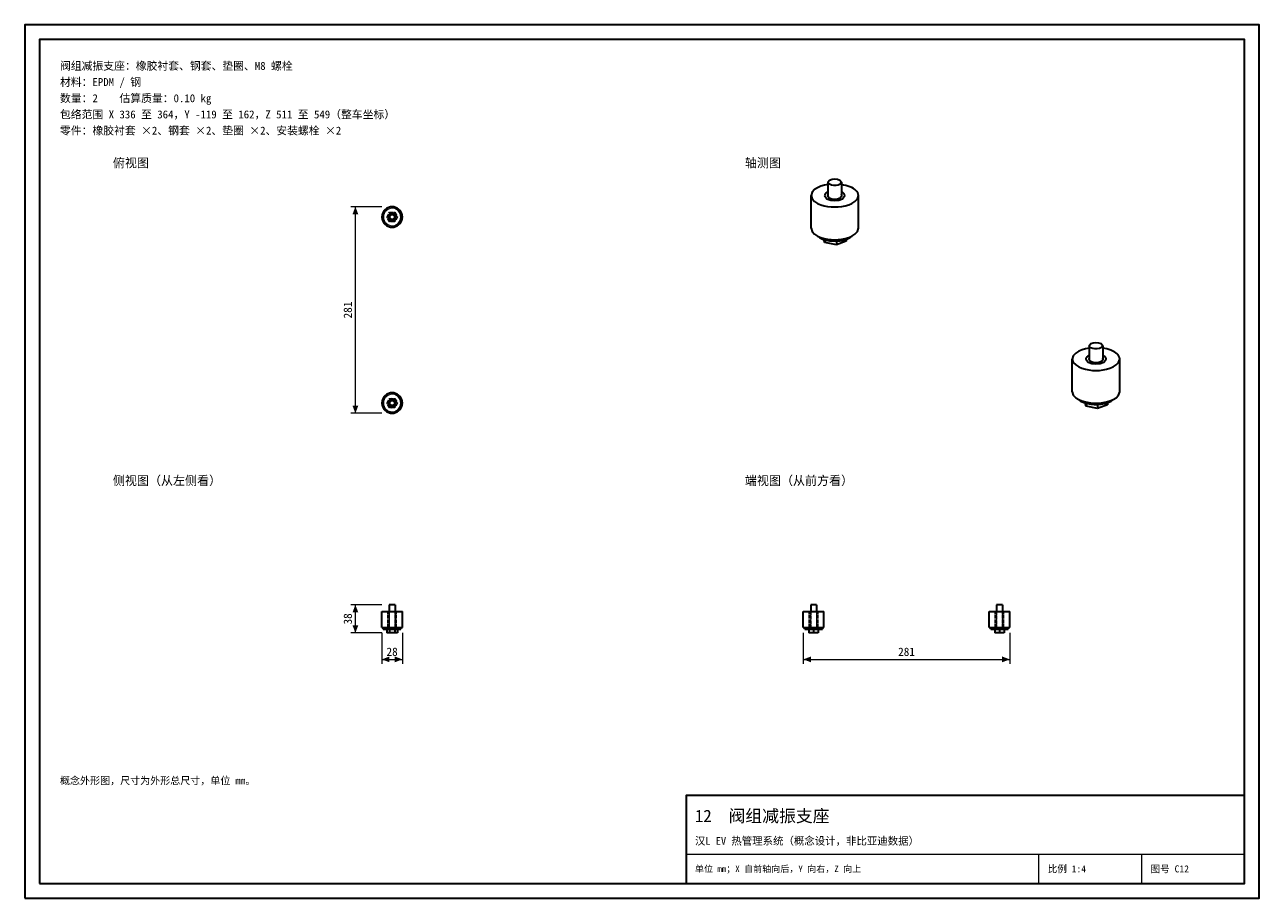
# Model space of a CAD drawing. Header units: millimetres. Extents: x 0 to 420, y 0 to 297.
import ezdxf
from ezdxf.enums import TextEntityAlignment as Align

# ---------------------------------------------------------------- set-up
doc = ezdxf.new("R2010")
doc.units = ezdxf.units.MM
doc.linetypes.add('DASHED', pattern=[1.524, 1.27, -0.254])
for name, color, linetype, lineweight, true_color in [('DIM', 7, 'Continuous', 18, 0x1e5aa0), ('FRAME', 7, 'Continuous', 35, 0x3c3c3c), ('HIDDEN', 7, 'DASHED', 13, 0x969696), ('OUTLINE', 7, 'Continuous', 35, 0x141414), ('TEXT', 7, 'Continuous', 18, 0x141414), ('THIN', 7, 'Continuous', 13, 0x6e6e6e)]:
    doc.layers.add(name, color=color, linetype=linetype, lineweight=lineweight, true_color=true_color)
doc.styles.add('ZH', font='simsun.ttc')

msp = doc.modelspace()

# ---------------------------------------------------------------- hatches: boundary and pattern name
at = {"layer": 'DIM'}
for points in [[(112.5, 235.12), (111.51, 232.53), (113.49, 232.53)], [(112.5, 164.88), (113.49, 167.47), (111.51, 167.47)], [(112.5, 99.78), (111.51, 97.18), (113.49, 97.18)], [(112.5, 90.22), (113.49, 92.82), (111.51, 92.82)], [(121.5, 81.22), (124.1, 80.24), (124.1, 82.21)], [(128.5, 81.22), (125.9, 82.21), (125.9, 80.24)], [(264.88, 81.22), (267.48, 80.24), (267.48, 82.21)], [(335.12, 81.22), (332.52, 82.21), (332.52, 80.24)]]:
    msp.add_hatch(color=7, dxfattribs=at).paths.add_polyline_path(points)

# ---------------------------------------------------------------- linework, layer by layer
for points in [[(121.5, 235.12), (111, 235.12)], [(112.5, 164.88), (112.5, 235.12)], [(121.5, 164.88), (111, 164.88)], [(121.5, 99.78), (111, 99.78)], [(112.5, 90.22), (112.5, 99.78)], [(121.5, 90.22), (111, 90.22)], [(121.5, 90.22), (121.5, 79.72)], [(128.5, 90.22), (128.5, 79.72)], [(264.88, 90.22), (264.88, 79.72)], [(335.12, 90.22), (335.12, 79.72)], [(121.5, 81.22), (128.5, 81.22)], [(264.88, 81.22), (335.12, 81.22)]]:
    msp.add_lwpolyline(points, dxfattribs=at)
at = {"layer": 'FRAME'}
for points in [[(0, 0), (420, 0), (420, 297), (0, 297)], [(5, 5), (415, 5), (415, 292), (5, 292)], [(225, 5), (415, 5), (415, 35), (225, 35)]]:
    msp.add_lwpolyline(points, close=True, dxfattribs=at)
at = {"layer": 'HIDDEN'}
for points in [[(128.5, 231.62), (128.29, 232.82), (127.68, 233.87), (126.75, 234.66), (125.61, 235.07), (124.39, 235.07), (123.25, 234.66), (122.32, 233.87), (121.71, 232.82), (121.5, 231.62), (121.71, 230.43), (122.32, 229.38), (123.25, 228.59), (124.39, 228.18), (125.61, 228.18), (126.75, 228.59), (127.68, 229.38), (128.29, 230.43), (128.5, 231.62)], [(128, 231.62), (127.74, 232.85), (127.01, 233.85), (125.93, 234.48), (124.69, 234.61), (123.5, 234.22), (122.57, 233.39), (122.07, 232.25), (122.07, 231), (122.57, 229.86), (123.5, 229.03), (124.69, 228.64), (125.93, 228.77), (127.01, 229.4), (127.74, 230.4), (128, 231.62)], [(128, 231.62), (127.74, 232.85), (127.01, 233.85), (125.93, 234.48), (124.69, 234.61), (123.5, 234.22), (122.57, 233.39), (122.07, 232.25), (122.07, 231), (122.57, 229.86), (123.5, 229.03), (124.69, 228.64), (125.93, 228.77), (127.01, 229.4), (127.74, 230.4), (128, 231.62)], [(123.15, 231.62), (124.08, 233.22)], [(123.15, 231.62), (124.08, 233.22)], [(124.08, 230.03), (123.15, 231.62)], [(124.08, 230.03), (123.15, 231.62)], [(126.5, 231.62), (125.94, 232.8), (124.67, 233.09), (123.65, 232.28), (123.65, 230.97), (124.67, 230.16), (125.94, 230.45), (126.5, 231.62)], [(126.5, 231.62), (125.94, 232.8), (124.67, 233.09), (123.65, 232.28), (123.65, 230.97), (124.67, 230.16), (125.94, 230.45), (126.5, 231.62)], [(126.05, 231.62), (125.53, 232.53), (124.47, 232.53), (123.95, 231.62), (124.47, 230.72), (125.53, 230.72), (126.05, 231.62)], [(126.05, 231.62), (125.53, 232.53), (124.47, 232.53), (123.95, 231.62), (124.47, 230.72), (125.53, 230.72), (126.05, 231.62)], [(126.05, 231.62), (125.53, 232.53), (124.47, 232.53), (123.95, 231.62), (124.47, 230.72), (125.53, 230.72), (126.05, 231.62)], [(124, 231.62), (124.5, 232.49), (125.5, 232.49), (126, 231.62), (125.5, 230.76), (124.5, 230.76), (124, 231.62)], [(124.08, 233.22), (125.92, 233.22)], [(124.08, 233.22), (125.92, 233.22)], [(125.92, 233.22), (126.85, 231.62)], [(125.92, 233.22), (126.85, 231.62)], [(126.85, 231.62), (125.92, 230.03)], [(126.85, 231.62), (125.92, 230.03)], [(125.92, 230.03), (124.08, 230.03)], [(125.92, 230.03), (124.08, 230.03)], [(128.5, 168.38), (128.29, 169.57), (127.68, 170.62), (126.75, 171.41), (125.61, 171.82), (124.39, 171.82), (123.25, 171.41), (122.32, 170.62), (121.71, 169.57), (121.5, 168.38), (121.71, 167.18), (122.32, 166.13), (123.25, 165.34), (124.39, 164.93), (125.61, 164.93), (126.75, 165.34), (127.68, 166.13), (128.29, 167.18), (128.5, 168.38)], [(128, 168.38), (127.74, 169.6), (127.01, 170.6), (125.93, 171.23), (124.69, 171.36), (123.5, 170.97), (122.57, 170.14), (122.07, 169), (122.07, 167.75), (122.57, 166.61), (123.5, 165.78), (124.69, 165.39), (125.93, 165.52), (127.01, 166.15), (127.74, 167.15), (128, 168.38)], [(128, 168.38), (127.74, 169.6), (127.01, 170.6), (125.93, 171.23), (124.69, 171.36), (123.5, 170.97), (122.57, 170.14), (122.07, 169), (122.07, 167.75), (122.57, 166.61), (123.5, 165.78), (124.69, 165.39), (125.93, 165.52), (127.01, 166.15), (127.74, 167.15), (128, 168.38)], [(123.15, 168.38), (124.08, 169.97)], [(123.15, 168.38), (124.08, 169.97)], [(124.08, 166.78), (123.15, 168.38)], [(124.08, 166.78), (123.15, 168.38)], [(126.5, 168.38), (125.94, 169.55), (124.67, 169.84), (123.65, 169.03), (123.65, 167.72), (124.67, 166.91), (125.94, 167.2), (126.5, 168.38)], [(126.5, 168.38), (125.94, 169.55), (124.67, 169.84), (123.65, 169.03), (123.65, 167.72), (124.67, 166.91), (125.94, 167.2), (126.5, 168.38)], [(126.05, 168.38), (125.53, 169.28), (124.47, 169.28), (123.95, 168.38), (124.47, 167.47), (125.53, 167.47), (126.05, 168.38)], [(126.05, 168.38), (125.53, 169.28), (124.47, 169.28), (123.95, 168.38), (124.47, 167.47), (125.53, 167.47), (126.05, 168.38)], [(126.05, 168.38), (125.53, 169.28), (124.47, 169.28), (123.95, 168.38), (124.47, 167.47), (125.53, 167.47), (126.05, 168.38)], [(124, 168.38), (124.5, 169.24), (125.5, 169.24), (126, 168.38), (125.5, 167.51), (124.5, 167.51), (124, 168.38)], [(124.08, 169.97), (125.92, 169.97)], [(124.08, 169.97), (125.92, 169.97)], [(125.92, 169.97), (126.85, 168.38)], [(125.92, 169.97), (126.85, 168.38)], [(126.85, 168.38), (125.92, 166.78)], [(126.85, 168.38), (125.92, 166.78)], [(125.92, 166.78), (124.08, 166.78)], [(125.92, 166.78), (124.08, 166.78)], [(128.5, 97.53), (127.33, 97.53), (126.17, 97.53), (125, 97.53), (123.83, 97.53), (122.67, 97.53), (121.5, 97.53)], [(128.5, 97.53), (127.33, 97.53), (126.17, 97.53), (125, 97.53), (123.83, 97.53), (122.67, 97.53), (121.5, 97.53)], [(121.5, 97.53), (122.67, 97.53), (123.83, 97.53), (125, 97.53), (126.17, 97.53), (127.33, 97.53), (128.5, 97.53)], [(121.5, 92.03), (121.5, 97.53)], [(126.5, 97.53), (126, 97.53), (125.5, 97.53), (125, 97.53), (124.5, 97.53), (124, 97.53), (123.5, 97.53)], [(123.5, 97.53), (124, 97.53), (124.5, 97.53), (125, 97.53), (125.5, 97.53), (126, 97.53), (126.5, 97.53)], [(126.5, 97.53), (126, 97.53), (125.5, 97.53), (125, 97.53), (124.5, 97.53), (124, 97.53), (123.5, 97.53)], [(123.5, 97.53), (124, 97.53), (124.5, 97.53), (125, 97.53), (125.5, 97.53), (126, 97.53), (126.5, 97.53)], [(126.5, 97.53), (126, 97.53), (125.5, 97.53), (125, 97.53), (124.5, 97.53), (124, 97.53), (123.5, 97.53)], [(123.5, 97.53), (124, 97.53), (124.5, 97.53), (125, 97.53), (125.5, 97.53), (126, 97.53), (126.5, 97.53)], [(126.5, 97.53), (126, 97.53), (125.5, 97.53), (125, 97.53), (124.5, 97.53), (124, 97.53), (123.5, 97.53)], [(123.5, 97.53), (124, 97.53), (124.5, 97.53), (125, 97.53), (125.5, 97.53), (126, 97.53), (126.5, 97.53)], [(123.5, 92.03), (123.5, 97.53)], [(123.5, 92.03), (123.5, 97.53)], [(123.5, 92.03), (123.5, 97.53)], [(123.5, 92.03), (123.5, 97.53)], [(126.05, 97.53), (125.7, 97.53), (125.35, 97.53), (125, 97.53), (124.65, 97.53), (124.3, 97.53), (123.95, 97.53)], [(123.95, 97.53), (124.3, 97.53), (124.65, 97.53), (125, 97.53), (125.35, 97.53), (125.7, 97.53), (126.05, 97.53)], [(126.05, 97.53), (125.7, 97.53), (125.35, 97.53), (125, 97.53), (124.65, 97.53), (124.3, 97.53), (123.95, 97.53)], [(123.95, 97.53), (124.3, 97.53), (124.65, 97.53), (125, 97.53), (125.35, 97.53), (125.7, 97.53), (126.05, 97.53)], [(123.95, 92.03), (123.95, 97.53)], [(123.95, 92.03), (123.95, 97.53)], [(124, 99.78), (124.33, 99.78), (124.67, 99.78), (125, 99.78), (125.33, 99.78), (125.67, 99.78), (126, 99.78)], [(124, 99.78), (124, 91.53)], [(124, 99.78), (124.33, 99.78), (124.67, 99.78), (125, 99.78), (125.33, 99.78), (125.67, 99.78), (126, 99.78)], [(126, 99.78), (125.67, 99.78), (125.33, 99.78), (125, 99.78), (124.67, 99.78), (124.33, 99.78), (124, 99.78)], [(124, 97.53), (124, 91.53)], [(126, 99.78), (126, 91.53)], [(126, 97.53), (126, 91.53)], [(126.05, 92.03), (126.05, 97.53)], [(126.05, 92.03), (126.05, 97.53)], [(126.5, 92.03), (126.5, 97.53)], [(126.5, 92.03), (126.5, 97.53)], [(126.5, 92.03), (126.5, 97.53)], [(126.5, 92.03), (126.5, 97.53)], [(128.5, 92.03), (128.5, 97.53)], [(268.38, 97.53), (267.79, 97.53), (267.21, 97.53), (266.62, 97.53), (266.04, 97.53), (265.46, 97.53), (264.88, 97.53)], [(268.38, 97.53), (268.12, 97.53), (267.88, 97.53), (267.62, 97.53), (267.38, 97.53), (267.12, 97.53), (266.88, 97.53)], [(266.88, 97.53), (267.38, 97.53), (267.88, 97.53), (268.38, 97.53), (268.88, 97.53), (269.38, 97.53), (269.88, 97.53)], [(268.38, 97.53), (268.12, 97.53), (267.88, 97.53), (267.62, 97.53), (267.38, 97.53), (267.12, 97.53), (266.88, 97.53)], [(266.88, 97.53), (267.38, 97.53), (267.88, 97.53), (268.38, 97.53), (268.88, 97.53), (269.38, 97.53), (269.88, 97.53)], [(266.88, 92.03), (266.88, 97.53)], [(266.88, 92.03), (266.88, 97.53)], [(268.38, 97.53), (268.2, 97.53), (268.02, 97.53), (267.85, 97.53), (267.68, 97.53), (267.5, 97.53), (267.32, 97.53)], [(267.32, 97.53), (267.68, 97.53), (268.02, 97.53), (268.38, 97.53), (268.73, 97.53), (269.07, 97.53), (269.43, 97.53)], [(267.32, 92.03), (267.32, 97.53)], [(267.38, 99.78), (267.71, 99.78), (268.04, 99.78), (268.38, 99.78), (268.71, 99.78), (269.04, 99.78), (269.38, 99.78)], [(267.38, 97.53), (267.38, 91.53)], [(271.88, 97.53), (271.29, 97.53), (270.71, 97.53), (270.12, 97.53), (269.54, 97.53), (268.96, 97.53), (268.38, 97.53)], [(269.88, 97.53), (269.62, 97.53), (269.38, 97.53), (269.12, 97.53), (268.88, 97.53), (268.62, 97.53), (268.38, 97.53)], [(269.88, 97.53), (269.62, 97.53), (269.38, 97.53), (269.12, 97.53), (268.88, 97.53), (268.62, 97.53), (268.38, 97.53)], [(269.43, 97.53), (269.25, 97.53), (269.07, 97.53), (268.9, 97.53), (268.73, 97.53), (268.55, 97.53), (268.38, 97.53)], [(269.38, 97.53), (269.38, 91.53)], [(269.43, 92.03), (269.43, 97.53)], [(269.88, 92.03), (269.88, 97.53)], [(269.88, 92.03), (269.88, 97.53)], [(331.62, 97.53), (331.04, 97.53), (330.46, 97.53), (329.88, 97.53), (329.29, 97.53), (328.71, 97.53), (328.12, 97.53)], [(331.62, 97.53), (331.38, 97.53), (331.12, 97.53), (330.88, 97.53), (330.62, 97.53), (330.38, 97.53), (330.12, 97.53)], [(330.12, 97.53), (330.62, 97.53), (331.12, 97.53), (331.62, 97.53), (332.12, 97.53), (332.62, 97.53), (333.12, 97.53)], [(331.62, 97.53), (331.38, 97.53), (331.12, 97.53), (330.88, 97.53), (330.62, 97.53), (330.38, 97.53), (330.12, 97.53)], [(330.12, 97.53), (330.62, 97.53), (331.12, 97.53), (331.62, 97.53), (332.12, 97.53), (332.62, 97.53), (333.12, 97.53)], [(330.12, 92.03), (330.12, 97.53)], [(330.12, 92.03), (330.12, 97.53)], [(331.62, 97.53), (331.45, 97.53), (331.27, 97.53), (331.1, 97.53), (330.93, 97.53), (330.75, 97.53), (330.57, 97.53)], [(330.57, 97.53), (330.93, 97.53), (331.27, 97.53), (331.62, 97.53), (331.98, 97.53), (332.32, 97.53), (332.68, 97.53)], [(330.57, 92.03), (330.57, 97.53)], [(330.62, 99.78), (330.96, 99.78), (331.29, 99.78), (331.62, 99.78), (331.96, 99.78), (332.29, 99.78), (332.62, 99.78)], [(330.62, 97.53), (330.62, 91.53)], [(335.12, 97.53), (334.54, 97.53), (333.96, 97.53), (333.38, 97.53), (332.79, 97.53), (332.21, 97.53), (331.62, 97.53)], [(333.12, 97.53), (332.88, 97.53), (332.62, 97.53), (332.38, 97.53), (332.12, 97.53), (331.88, 97.53), (331.62, 97.53)], [(333.12, 97.53), (332.88, 97.53), (332.62, 97.53), (332.38, 97.53), (332.12, 97.53), (331.88, 97.53), (331.62, 97.53)], [(332.68, 97.53), (332.5, 97.53), (332.32, 97.53), (332.15, 97.53), (331.98, 97.53), (331.8, 97.53), (331.62, 97.53)], [(332.62, 97.53), (332.62, 91.53)], [(332.68, 92.03), (332.68, 97.53)], [(333.12, 92.03), (333.12, 97.53)], [(333.12, 92.03), (333.12, 97.53)], [(128.5, 92.03), (127.33, 92.03), (126.17, 92.03), (125, 92.03), (123.83, 92.03), (122.67, 92.03), (121.5, 92.03)], [(128.5, 92.03), (127.33, 92.03), (126.17, 92.03), (125, 92.03), (123.83, 92.03), (122.67, 92.03), (121.5, 92.03)], [(121.5, 92.03), (122.67, 92.03), (123.83, 92.03), (125, 92.03), (126.17, 92.03), (127.33, 92.03), (128.5, 92.03)], [(128, 92.03), (127, 92.03), (126, 92.03), (125, 92.03), (124, 92.03), (123, 92.03), (122, 92.03)], [(122, 92.03), (123, 92.03), (124, 92.03), (125, 92.03), (126, 92.03), (127, 92.03), (128, 92.03)], [(128, 92.03), (127, 92.03), (126, 92.03), (125, 92.03), (124, 92.03), (123, 92.03), (122, 92.03)], [(122, 92.03), (123, 92.03), (124, 92.03), (125, 92.03), (126, 92.03), (127, 92.03), (128, 92.03)], [(122, 91.53), (122, 92.03)], [(128, 91.53), (127, 91.53), (126, 91.53), (125, 91.53), (124, 91.53), (123, 91.53), (122, 91.53)], [(128, 91.53), (127, 91.53), (126, 91.53), (125, 91.53), (124, 91.53), (123, 91.53), (122, 91.53)], [(122, 91.53), (123, 91.53), (124, 91.53), (125, 91.53), (126, 91.53), (127, 91.53), (128, 91.53)], [(123.15, 91.53), (124.08, 91.53)], [(124.08, 91.53), (123.15, 91.53)], [(123.15, 91.53), (123.15, 90.22)], [(123.15, 91.53), (124.08, 91.53)], [(124.08, 91.53), (123.15, 91.53)], [(123.15, 90.22), (124.08, 90.22)], [(123.15, 90.22), (124.08, 90.22)], [(124.08, 90.22), (123.15, 90.22)], [(126.5, 92.03), (126, 92.03), (125.5, 92.03), (125, 92.03), (124.5, 92.03), (124, 92.03), (123.5, 92.03)], [(123.5, 92.03), (124, 92.03), (124.5, 92.03), (125, 92.03), (125.5, 92.03), (126, 92.03), (126.5, 92.03)], [(126.5, 92.03), (126, 92.03), (125.5, 92.03), (125, 92.03), (124.5, 92.03), (124, 92.03), (123.5, 92.03)], [(123.5, 92.03), (124, 92.03), (124.5, 92.03), (125, 92.03), (125.5, 92.03), (126, 92.03), (126.5, 92.03)], [(126.5, 92.03), (126, 92.03), (125.5, 92.03), (125, 92.03), (124.5, 92.03), (124, 92.03), (123.5, 92.03)], [(123.5, 92.03), (124, 92.03), (124.5, 92.03), (125, 92.03), (125.5, 92.03), (126, 92.03), (126.5, 92.03)], [(126.5, 92.03), (126, 92.03), (125.5, 92.03), (125, 92.03), (124.5, 92.03), (124, 92.03), (123.5, 92.03)], [(123.5, 92.03), (124, 92.03), (124.5, 92.03), (125, 92.03), (125.5, 92.03), (126, 92.03), (126.5, 92.03)], [(126.05, 92.03), (125.7, 92.03), (125.35, 92.03), (125, 92.03), (124.65, 92.03), (124.3, 92.03), (123.95, 92.03)], [(123.95, 92.03), (124.3, 92.03), (124.65, 92.03), (125, 92.03), (125.35, 92.03), (125.7, 92.03), (126.05, 92.03)], [(126.05, 92.03), (125.7, 92.03), (125.35, 92.03), (125, 92.03), (124.65, 92.03), (124.3, 92.03), (123.95, 92.03)], [(123.95, 92.03), (124.3, 92.03), (124.65, 92.03), (125, 92.03), (125.35, 92.03), (125.7, 92.03), (126.05, 92.03)], [(126.05, 92.03), (125.7, 92.03), (125.35, 92.03), (125, 92.03), (124.65, 92.03), (124.3, 92.03), (123.95, 92.03)], [(123.95, 92.03), (124.3, 92.03), (124.65, 92.03), (125, 92.03), (125.35, 92.03), (125.7, 92.03), (126.05, 92.03)], [(126.05, 92.03), (125.7, 92.03), (125.35, 92.03), (125, 92.03), (124.65, 92.03), (124.3, 92.03), (123.95, 92.03)], [(123.95, 92.03), (124.3, 92.03), (124.65, 92.03), (125, 92.03), (125.35, 92.03), (125.7, 92.03), (126.05, 92.03)], [(123.95, 91.53), (123.95, 92.03)], [(123.95, 91.53), (123.95, 92.03)], [(126.05, 91.53), (125.7, 91.53), (125.35, 91.53), (125, 91.53), (124.65, 91.53), (124.3, 91.53), (123.95, 91.53)], [(123.95, 91.53), (124.3, 91.53), (124.65, 91.53), (125, 91.53), (125.35, 91.53), (125.7, 91.53), (126.05, 91.53)], [(126.05, 91.53), (125.7, 91.53), (125.35, 91.53), (125, 91.53), (124.65, 91.53), (124.3, 91.53), (123.95, 91.53)], [(123.95, 91.53), (124.3, 91.53), (124.65, 91.53), (125, 91.53), (125.35, 91.53), (125.7, 91.53), (126.05, 91.53)], [(124, 91.53), (124.33, 91.53), (124.67, 91.53), (125, 91.53), (125.33, 91.53), (125.67, 91.53), (126, 91.53)], [(126, 91.53), (125.67, 91.53), (125.33, 91.53), (125, 91.53), (124.67, 91.53), (124.33, 91.53), (124, 91.53)], [(124, 91.53), (124.33, 91.53), (124.67, 91.53), (125, 91.53), (125.33, 91.53), (125.67, 91.53), (126, 91.53)], [(126, 91.53), (125.67, 91.53), (125.33, 91.53), (125, 91.53), (124.67, 91.53), (124.33, 91.53), (124, 91.53)], [(124.08, 91.53), (124.08, 90.22)], [(124.08, 91.53), (125.92, 91.53)], [(125.92, 91.53), (124.08, 91.53)], [(124.08, 91.53), (124.08, 90.22)], [(124.08, 91.53), (124.08, 90.22)], [(124.08, 91.53), (125.92, 91.53)], [(125.92, 91.53), (124.08, 91.53)], [(124.08, 90.22), (125.92, 90.22)], [(124.08, 90.22), (125.92, 90.22)], [(125.92, 90.22), (124.08, 90.22)], [(125.92, 91.53), (125.92, 90.22)], [(125.92, 91.53), (126.85, 91.53)], [(126.85, 91.53), (125.92, 91.53)], [(125.92, 91.53), (125.92, 90.22)], [(125.92, 91.53), (126.85, 91.53)], [(126.85, 91.53), (125.92, 91.53)], [(125.92, 91.53), (125.92, 90.22)], [(125.92, 90.22), (126.85, 90.22)], [(125.92, 90.22), (126.85, 90.22)], [(126.85, 90.22), (125.92, 90.22)], [(126.05, 91.53), (126.05, 92.03)], [(126.05, 91.53), (126.05, 92.03)], [(126.85, 91.53), (126.85, 90.22)], [(128, 91.53), (128, 92.03)], [(268.38, 92.03), (267.79, 92.03), (267.21, 92.03), (266.62, 92.03), (266.04, 92.03), (265.46, 92.03), (264.88, 92.03)], [(268.38, 92.03), (267.88, 92.03), (267.38, 92.03), (266.88, 92.03), (266.38, 92.03), (265.88, 92.03), (265.38, 92.03)], [(265.38, 92.03), (266.38, 92.03), (267.38, 92.03), (268.38, 92.03), (269.38, 92.03), (270.38, 92.03), (271.38, 92.03)], [(268.38, 91.53), (267.88, 91.53), (267.38, 91.53), (266.88, 91.53), (266.38, 91.53), (265.88, 91.53), (265.38, 91.53)], [(268.38, 91.53), (266.77, 91.53)], [(266.77, 91.53), (266.77, 90.22)], [(266.77, 91.53), (268.38, 91.53)], [(266.77, 90.22), (268.38, 90.22)], [(268.38, 92.03), (268.12, 92.03), (267.88, 92.03), (267.62, 92.03), (267.38, 92.03), (267.12, 92.03), (266.88, 92.03)], [(266.88, 92.03), (267.38, 92.03), (267.88, 92.03), (268.38, 92.03), (268.88, 92.03), (269.38, 92.03), (269.88, 92.03)], [(268.38, 92.03), (268.12, 92.03), (267.88, 92.03), (267.62, 92.03), (267.38, 92.03), (267.12, 92.03), (266.88, 92.03)], [(266.88, 92.03), (267.38, 92.03), (267.88, 92.03), (268.38, 92.03), (268.88, 92.03), (269.38, 92.03), (269.88, 92.03)], [(268.38, 92.03), (268.2, 92.03), (268.02, 92.03), (267.85, 92.03), (267.68, 92.03), (267.5, 92.03), (267.32, 92.03)], [(267.32, 92.03), (267.68, 92.03), (268.02, 92.03), (268.38, 92.03), (268.73, 92.03), (269.07, 92.03), (269.43, 92.03)], [(268.38, 92.03), (268.2, 92.03), (268.02, 92.03), (267.85, 92.03), (267.68, 92.03), (267.5, 92.03), (267.32, 92.03)], [(267.32, 92.03), (267.68, 92.03), (268.02, 92.03), (268.38, 92.03), (268.73, 92.03), (269.07, 92.03), (269.43, 92.03)], [(267.32, 91.53), (267.32, 92.03)], [(268.38, 91.53), (268.2, 91.53), (268.02, 91.53), (267.85, 91.53), (267.68, 91.53), (267.5, 91.53), (267.32, 91.53)], [(267.32, 91.53), (267.68, 91.53), (268.02, 91.53), (268.38, 91.53), (268.73, 91.53), (269.07, 91.53), (269.43, 91.53)], [(268.38, 91.53), (268.21, 91.53), (268.04, 91.53), (267.88, 91.53), (267.71, 91.53), (267.54, 91.53), (267.38, 91.53)], [(267.38, 91.53), (267.71, 91.53), (268.04, 91.53), (268.38, 91.53), (268.71, 91.53), (269.04, 91.53), (269.38, 91.53)], [(271.88, 92.03), (271.29, 92.03), (270.71, 92.03), (270.12, 92.03), (269.54, 92.03), (268.96, 92.03), (268.38, 92.03)], [(269.88, 92.03), (269.62, 92.03), (269.38, 92.03), (269.12, 92.03), (268.88, 92.03), (268.62, 92.03), (268.38, 92.03)], [(269.88, 92.03), (269.62, 92.03), (269.38, 92.03), (269.12, 92.03), (268.88, 92.03), (268.62, 92.03), (268.38, 92.03)], [(269.43, 92.03), (269.25, 92.03), (269.07, 92.03), (268.9, 92.03), (268.73, 92.03), (268.55, 92.03), (268.38, 92.03)], [(271.38, 92.03), (270.88, 92.03), (270.38, 92.03), (269.88, 92.03), (269.38, 92.03), (268.88, 92.03), (268.38, 92.03)], [(269.43, 92.03), (269.25, 92.03), (269.07, 92.03), (268.9, 92.03), (268.73, 92.03), (268.55, 92.03), (268.38, 92.03)], [(271.38, 91.53), (270.88, 91.53), (270.38, 91.53), (269.88, 91.53), (269.38, 91.53), (268.88, 91.53), (268.38, 91.53)], [(269.43, 91.53), (269.25, 91.53), (269.07, 91.53), (268.9, 91.53), (268.73, 91.53), (268.55, 91.53), (268.38, 91.53)], [(269.98, 91.53), (268.38, 91.53)], [(268.38, 91.53), (269.98, 91.53)], [(269.38, 91.53), (269.21, 91.53), (269.04, 91.53), (268.88, 91.53), (268.71, 91.53), (268.54, 91.53), (268.38, 91.53)], [(268.38, 91.53), (268.38, 90.22)], [(268.38, 90.22), (269.98, 90.22)], [(269.43, 91.53), (269.43, 92.03)], [(269.98, 91.53), (269.98, 90.22)], [(331.62, 92.03), (331.04, 92.03), (330.46, 92.03), (329.88, 92.03), (329.29, 92.03), (328.71, 92.03), (328.12, 92.03)], [(331.62, 92.03), (331.12, 92.03), (330.62, 92.03), (330.12, 92.03), (329.62, 92.03), (329.12, 92.03), (328.62, 92.03)], [(328.62, 92.03), (329.62, 92.03), (330.62, 92.03), (331.62, 92.03), (332.62, 92.03), (333.62, 92.03), (334.62, 92.03)], [(331.62, 91.53), (331.12, 91.53), (330.62, 91.53), (330.12, 91.53), (329.62, 91.53), (329.12, 91.53), (328.62, 91.53)], [(331.62, 91.53), (330.02, 91.53)], [(330.02, 91.53), (330.02, 90.22)], [(330.02, 91.53), (331.62, 91.53)], [(330.02, 90.22), (331.62, 90.22)], [(331.62, 92.03), (331.38, 92.03), (331.12, 92.03), (330.88, 92.03), (330.62, 92.03), (330.38, 92.03), (330.12, 92.03)], [(330.12, 92.03), (330.62, 92.03), (331.12, 92.03), (331.62, 92.03), (332.12, 92.03), (332.62, 92.03), (333.12, 92.03)], [(331.62, 92.03), (331.38, 92.03), (331.12, 92.03), (330.88, 92.03), (330.62, 92.03), (330.38, 92.03), (330.12, 92.03)], [(330.12, 92.03), (330.62, 92.03), (331.12, 92.03), (331.62, 92.03), (332.12, 92.03), (332.62, 92.03), (333.12, 92.03)], [(331.62, 92.03), (331.45, 92.03), (331.27, 92.03), (331.1, 92.03), (330.93, 92.03), (330.75, 92.03), (330.57, 92.03)], [(330.57, 92.03), (330.93, 92.03), (331.27, 92.03), (331.62, 92.03), (331.98, 92.03), (332.32, 92.03), (332.68, 92.03)], [(331.62, 92.03), (331.45, 92.03), (331.27, 92.03), (331.1, 92.03), (330.93, 92.03), (330.75, 92.03), (330.57, 92.03)], [(330.57, 92.03), (330.93, 92.03), (331.27, 92.03), (331.62, 92.03), (331.98, 92.03), (332.32, 92.03), (332.68, 92.03)], [(330.57, 91.53), (330.57, 92.03)], [(331.62, 91.53), (331.45, 91.53), (331.27, 91.53), (331.1, 91.53), (330.93, 91.53), (330.75, 91.53), (330.57, 91.53)], [(330.57, 91.53), (330.93, 91.53), (331.27, 91.53), (331.62, 91.53), (331.98, 91.53), (332.32, 91.53), (332.68, 91.53)], [(331.62, 91.53), (331.46, 91.53), (331.29, 91.53), (331.12, 91.53), (330.96, 91.53), (330.79, 91.53), (330.62, 91.53)], [(330.62, 91.53), (330.96, 91.53), (331.29, 91.53), (331.62, 91.53), (331.96, 91.53), (332.29, 91.53), (332.62, 91.53)], [(335.12, 92.03), (334.54, 92.03), (333.96, 92.03), (333.38, 92.03), (332.79, 92.03), (332.21, 92.03), (331.62, 92.03)], [(333.12, 92.03), (332.88, 92.03), (332.62, 92.03), (332.38, 92.03), (332.12, 92.03), (331.88, 92.03), (331.62, 92.03)], [(333.12, 92.03), (332.88, 92.03), (332.62, 92.03), (332.38, 92.03), (332.12, 92.03), (331.88, 92.03), (331.62, 92.03)], [(332.68, 92.03), (332.5, 92.03), (332.32, 92.03), (332.15, 92.03), (331.98, 92.03), (331.8, 92.03), (331.62, 92.03)], [(334.62, 92.03), (334.12, 92.03), (333.62, 92.03), (333.12, 92.03), (332.62, 92.03), (332.12, 92.03), (331.62, 92.03)], [(332.68, 92.03), (332.5, 92.03), (332.32, 92.03), (332.15, 92.03), (331.98, 92.03), (331.8, 92.03), (331.62, 92.03)], [(334.62, 91.53), (334.12, 91.53), (333.62, 91.53), (333.12, 91.53), (332.62, 91.53), (332.12, 91.53), (331.62, 91.53)], [(332.68, 91.53), (332.5, 91.53), (332.32, 91.53), (332.15, 91.53), (331.98, 91.53), (331.8, 91.53), (331.62, 91.53)], [(333.23, 91.53), (331.62, 91.53)], [(331.62, 91.53), (333.23, 91.53)], [(332.62, 91.53), (332.46, 91.53), (332.29, 91.53), (332.12, 91.53), (331.96, 91.53), (331.79, 91.53), (331.62, 91.53)], [(331.62, 91.53), (331.62, 90.22)], [(331.62, 90.22), (333.23, 90.22)], [(332.68, 91.53), (332.68, 92.03)], [(333.23, 91.53), (333.23, 90.22)]]:
    msp.add_lwpolyline(points, dxfattribs=at)
at = {"layer": 'OUTLINE'}
for points in [[(273.26, 243.45), (273.79, 244.16), (274.65, 244.47), (275.57, 244.56), (276.48, 244.47), (277.34, 244.16), (277.87, 243.45)], [(273.26, 242.62), (272.06, 242.4), (270.88, 242.06), (269.74, 241.59), (268.7, 240.94), (267.86, 240.06), (267.5, 238.91)], [(273.26, 240.14), (272.99, 240.02), (272.74, 239.86), (272.5, 239.68), (272.3, 239.46), (272.16, 239.2), (272.11, 238.91)], [(273.26, 240.14), (272.99, 240.02), (272.74, 239.86), (272.5, 239.68), (272.3, 239.46), (272.16, 239.2), (272.11, 238.91)], [(273.74, 242.77), (273.62, 242.86), (273.51, 242.95), (273.41, 243.06), (273.33, 243.18), (273.28, 243.31), (273.26, 243.45)], [(273.26, 243.45), (273.26, 238.55)], [(277.87, 243.45), (277.46, 242.82), (276.76, 242.5), (276, 242.36), (275.22, 242.35), (274.45, 242.48), (273.74, 242.77)], [(277.87, 243.45), (277.87, 238.55)], [(281.96, 241.27), (281.33, 241.62), (280.67, 241.91), (279.98, 242.15), (279.29, 242.35), (278.58, 242.5), (277.87, 242.62)], [(278.31, 239.92), (278.24, 239.96), (278.16, 240), (278.09, 240.04), (278.02, 240.08), (277.94, 240.11), (277.87, 240.14)], [(278.31, 239.92), (278.24, 239.96), (278.16, 240), (278.09, 240.04), (278.02, 240.08), (277.94, 240.11), (277.87, 240.14)], [(279.02, 238.91), (278.99, 239.12), (278.91, 239.32), (278.79, 239.5), (278.65, 239.66), (278.48, 239.8), (278.31, 239.92)], [(279.02, 238.91), (278.99, 239.12), (278.91, 239.32), (278.79, 239.5), (278.65, 239.66), (278.48, 239.8), (278.31, 239.92)], [(283.63, 238.91), (283.56, 239.4), (283.38, 239.87), (283.1, 240.29), (282.76, 240.66), (282.37, 240.99), (281.96, 241.27)], [(267.5, 238.91), (267.86, 237.77), (268.68, 236.89), (269.7, 236.24), (270.81, 235.77), (271.97, 235.43), (273.16, 235.2), (274.36, 235.07), (275.57, 235.03), (276.77, 235.07), (277.97, 235.2), (279.16, 235.43), (280.32, 235.77), (281.43, 236.24), (282.45, 236.89), (283.28, 237.77), (283.63, 238.91)], [(267.5, 227.79), (267.5, 238.91)], [(272.11, 238.91), (272.9, 237.85), (274.19, 237.38), (275.57, 237.24), (276.94, 237.38), (278.23, 237.85), (279.02, 238.91)], [(272.11, 238.91), (272.9, 237.85), (274.19, 237.38), (275.57, 237.24), (276.94, 237.38), (278.23, 237.85), (279.02, 238.91)], [(273.26, 239.26), (273.23, 239.21), (273.2, 239.15), (273.18, 239.09), (273.16, 239.03), (273.15, 238.97), (273.15, 238.91)], [(273.15, 238.91), (273.7, 238.16), (274.6, 237.84), (275.57, 237.74), (276.53, 237.84), (277.43, 238.16), (277.99, 238.91)], [(277.99, 238.91), (277.98, 238.97), (277.97, 239.03), (277.95, 239.09), (277.93, 239.15), (277.9, 239.21), (277.87, 239.26)], [(283.63, 227.79), (283.63, 238.91)], [(128.5, 231.62), (128.29, 232.82), (127.68, 233.87), (126.75, 234.66), (125.61, 235.07), (124.39, 235.07), (123.25, 234.66), (122.32, 233.87), (121.71, 232.82), (121.5, 231.62), (121.71, 230.43), (122.32, 229.38), (123.25, 228.59), (124.39, 228.18), (125.61, 228.18), (126.75, 228.59), (127.68, 229.38), (128.29, 230.43), (128.5, 231.62)], [(126.5, 231.62), (125.94, 232.8), (124.67, 233.09), (123.65, 232.28), (123.65, 230.97), (124.67, 230.16), (125.94, 230.45), (126.5, 231.62)], [(126.5, 231.62), (125.94, 232.8), (124.67, 233.09), (123.65, 232.28), (123.65, 230.97), (124.67, 230.16), (125.94, 230.45), (126.5, 231.62)], [(126.05, 231.62), (125.53, 232.53), (124.47, 232.53), (123.95, 231.62), (124.47, 230.72), (125.53, 230.72), (126.05, 231.62)], [(124, 231.62), (124.5, 232.49), (125.5, 232.49), (126, 231.62), (125.5, 230.76), (124.5, 230.76), (124, 231.62)], [(267.5, 227.79), (267.86, 226.66), (268.68, 225.78), (269.7, 225.13), (270.81, 224.66), (271.97, 224.32), (273.16, 224.09), (274.36, 223.96), (275.57, 223.91), (276.77, 223.96), (277.97, 224.09), (279.16, 224.32), (280.32, 224.66), (281.43, 225.13), (282.45, 225.78), (283.28, 226.66), (283.63, 227.79)], [(269.37, 225.31), (270.34, 224.61), (271.43, 224.12), (272.59, 223.78), (273.77, 223.57), (274.96, 223.47), (276.17, 223.47), (277.36, 223.57), (278.55, 223.78), (279.7, 224.12), (280.79, 224.61), (281.76, 225.31)], [(272.19, 222.91), (271.9, 223.96)], [(272.19, 223.88), (272.19, 222.91)], [(276.13, 222.13), (272.19, 222.91)], [(276.13, 223.47), (276.13, 222.13)], [(279.5, 223.38), (276.13, 222.13)], [(279.5, 224.05), (279.5, 223.38)], [(362.13, 187.05), (360.92, 186.82), (359.75, 186.48), (358.61, 186.01), (357.57, 185.37), (356.73, 184.48), (356.37, 183.33)], [(362.13, 187.87), (362.66, 188.58), (363.52, 188.89), (364.43, 188.98), (365.35, 188.89), (366.21, 188.58), (366.74, 187.87)], [(362.61, 187.2), (362.49, 187.28), (362.38, 187.37), (362.28, 187.48), (362.2, 187.6), (362.15, 187.73), (362.13, 187.87)], [(362.13, 187.87), (362.13, 182.97)], [(366.74, 187.87), (366.33, 187.24), (365.63, 186.92), (364.87, 186.78), (364.09, 186.78), (363.32, 186.9), (362.61, 187.2)], [(366.74, 187.87), (366.74, 182.97)], [(370.83, 185.69), (370.2, 186.04), (369.53, 186.33), (368.85, 186.57), (368.16, 186.77), (367.45, 186.93), (366.74, 187.05)], [(372.5, 183.33), (372.43, 183.83), (372.25, 184.29), (371.97, 184.71), (371.63, 185.08), (371.24, 185.41), (370.83, 185.69)], [(356.37, 183.33), (356.72, 182.19), (357.55, 181.31), (358.57, 180.67), (359.68, 180.19), (360.84, 179.85), (362.03, 179.62), (363.23, 179.49), (364.43, 179.45), (365.64, 179.49), (366.84, 179.62), (368.03, 179.85), (369.19, 180.19), (370.3, 180.67), (371.32, 181.31), (372.14, 182.19), (372.5, 183.33)], [(356.37, 172.22), (356.37, 183.33)], [(362.13, 184.57), (361.86, 184.44), (361.61, 184.28), (361.37, 184.1), (361.17, 183.88), (361.03, 183.62), (360.98, 183.33)], [(362.13, 184.57), (361.86, 184.44), (361.61, 184.28), (361.37, 184.1), (361.17, 183.88), (361.03, 183.62), (360.98, 183.33)], [(360.98, 183.33), (361.77, 182.27), (363.06, 181.8), (364.43, 181.66), (365.81, 181.8), (367.1, 182.27), (367.89, 183.33)], [(360.98, 183.33), (361.77, 182.27), (363.06, 181.8), (364.43, 181.66), (365.81, 181.8), (367.1, 182.27), (367.89, 183.33)], [(362.13, 183.68), (362.1, 183.63), (362.07, 183.57), (362.05, 183.51), (362.03, 183.45), (362.02, 183.39), (362.01, 183.33)], [(362.01, 183.33), (362.57, 182.59), (363.47, 182.26), (364.43, 182.16), (365.4, 182.26), (366.3, 182.59), (366.85, 183.33)], [(367.17, 184.34), (367.1, 184.38), (367.03, 184.42), (366.96, 184.46), (366.89, 184.5), (366.81, 184.53), (366.74, 184.57)], [(367.17, 184.34), (367.1, 184.38), (367.03, 184.42), (366.96, 184.46), (366.89, 184.5), (366.81, 184.53), (366.74, 184.57)], [(366.85, 183.33), (366.85, 183.39), (366.84, 183.45), (366.82, 183.51), (366.8, 183.57), (366.77, 183.63), (366.74, 183.68)], [(367.89, 183.33), (367.86, 183.54), (367.78, 183.74), (367.66, 183.92), (367.52, 184.08), (367.35, 184.22), (367.17, 184.34)], [(367.89, 183.33), (367.86, 183.54), (367.78, 183.74), (367.66, 183.92), (367.52, 184.08), (367.35, 184.22), (367.17, 184.34)], [(372.5, 172.22), (372.5, 183.33)], [(356.37, 172.22), (356.72, 171.08), (357.55, 170.2), (358.57, 169.55), (359.68, 169.08), (360.84, 168.74), (362.03, 168.51), (363.23, 168.38), (364.43, 168.34), (365.64, 168.38), (366.84, 168.51), (368.03, 168.74), (369.19, 169.08), (370.3, 169.55), (371.32, 170.2), (372.14, 171.08), (372.5, 172.22)], [(128.5, 168.38), (128.29, 169.57), (127.68, 170.62), (126.75, 171.41), (125.61, 171.82), (124.39, 171.82), (123.25, 171.41), (122.32, 170.62), (121.71, 169.57), (121.5, 168.38), (121.71, 167.18), (122.32, 166.13), (123.25, 165.34), (124.39, 164.93), (125.61, 164.93), (126.75, 165.34), (127.68, 166.13), (128.29, 167.18), (128.5, 168.38)], [(126.5, 168.38), (125.94, 169.55), (124.67, 169.84), (123.65, 169.03), (123.65, 167.72), (124.67, 166.91), (125.94, 167.2), (126.5, 168.38)], [(126.5, 168.38), (125.94, 169.55), (124.67, 169.84), (123.65, 169.03), (123.65, 167.72), (124.67, 166.91), (125.94, 167.2), (126.5, 168.38)], [(126.05, 168.38), (125.53, 169.28), (124.47, 169.28), (123.95, 168.38), (124.47, 167.47), (125.53, 167.47), (126.05, 168.38)], [(124, 168.38), (124.5, 169.24), (125.5, 169.24), (126, 168.38), (125.5, 167.51), (124.5, 167.51), (124, 168.38)], [(358.24, 169.73), (359.21, 169.03), (360.3, 168.54), (361.45, 168.2), (362.64, 167.99), (363.83, 167.89), (365.04, 167.89), (366.23, 167.99), (367.41, 168.2), (368.57, 168.54), (369.66, 169.03), (370.63, 169.73)], [(361.06, 167.33), (360.77, 168.39)], [(361.06, 168.3), (361.06, 167.33)], [(368.37, 168.47), (368.37, 167.8)], [(365, 166.55), (361.06, 167.33)], [(365, 167.89), (365, 166.55)], [(368.37, 167.8), (365, 166.55)], [(121.5, 97.53), (122.67, 97.53), (123.83, 97.53), (125, 97.53), (126.17, 97.53), (127.33, 97.53), (128.5, 97.53)], [(121.5, 92.03), (121.5, 97.53)], [(124, 99.78), (124, 97.53)], [(126, 99.78), (125.67, 99.78), (125.33, 99.78), (125, 99.78), (124.67, 99.78), (124.33, 99.78), (124, 99.78)], [(126, 99.78), (126, 97.53)], [(128.5, 92.03), (128.5, 97.53)], [(264.88, 97.53), (266.04, 97.53), (267.21, 97.53), (268.38, 97.53), (269.54, 97.53), (270.71, 97.53), (271.88, 97.53)], [(264.88, 92.03), (264.88, 97.53)], [(268.38, 99.78), (268.21, 99.78), (268.04, 99.78), (267.88, 99.78), (267.71, 99.78), (267.54, 99.78), (267.38, 99.78)], [(267.38, 99.78), (267.38, 97.53)], [(269.38, 99.78), (269.21, 99.78), (269.04, 99.78), (268.88, 99.78), (268.71, 99.78), (268.54, 99.78), (268.38, 99.78)], [(269.38, 99.78), (269.38, 97.53)], [(271.88, 92.03), (271.88, 97.53)], [(328.12, 97.53), (329.29, 97.53), (330.46, 97.53), (331.62, 97.53), (332.79, 97.53), (333.96, 97.53), (335.12, 97.53)], [(328.12, 92.03), (328.12, 97.53)], [(331.62, 99.78), (331.46, 99.78), (331.29, 99.78), (331.12, 99.78), (330.96, 99.78), (330.79, 99.78), (330.62, 99.78)], [(330.62, 99.78), (330.62, 97.53)], [(332.62, 99.78), (332.46, 99.78), (332.29, 99.78), (332.12, 99.78), (331.96, 99.78), (331.79, 99.78), (331.62, 99.78)], [(332.62, 99.78), (332.62, 97.53)], [(335.12, 92.03), (335.12, 97.53)], [(121.5, 92.03), (122.67, 92.03), (123.83, 92.03), (125, 92.03), (126.17, 92.03), (127.33, 92.03), (128.5, 92.03)], [(122, 91.53), (122, 92.03)], [(122, 91.53), (123, 91.53), (124, 91.53), (125, 91.53), (126, 91.53), (127, 91.53), (128, 91.53)], [(123.15, 91.53), (123.15, 90.22)], [(124.08, 90.22), (123.15, 90.22)], [(124.08, 91.53), (124.08, 90.22)], [(125.92, 90.22), (124.08, 90.22)], [(125.92, 91.53), (125.92, 90.22)], [(126.85, 90.22), (125.92, 90.22)], [(126.85, 91.53), (126.85, 90.22)], [(128, 91.53), (128, 92.03)], [(264.88, 92.03), (266.04, 92.03), (267.21, 92.03), (268.38, 92.03), (269.54, 92.03), (270.71, 92.03), (271.88, 92.03)], [(265.38, 91.53), (265.38, 92.03)], [(265.38, 91.53), (266.38, 91.53), (267.38, 91.53), (268.38, 91.53), (269.38, 91.53), (270.38, 91.53), (271.38, 91.53)], [(266.77, 91.53), (266.77, 90.22)], [(268.38, 90.22), (266.77, 90.22)], [(268.38, 91.53), (268.38, 90.22)], [(269.98, 90.22), (268.38, 90.22)], [(269.98, 91.53), (269.98, 90.22)], [(271.38, 91.53), (271.38, 92.03)], [(328.12, 92.03), (329.29, 92.03), (330.46, 92.03), (331.62, 92.03), (332.79, 92.03), (333.96, 92.03), (335.12, 92.03)], [(328.62, 91.53), (328.62, 92.03)], [(328.62, 91.53), (329.62, 91.53), (330.62, 91.53), (331.62, 91.53), (332.62, 91.53), (333.62, 91.53), (334.62, 91.53)], [(330.02, 91.53), (330.02, 90.22)], [(331.62, 90.22), (330.02, 90.22)], [(331.62, 91.53), (331.62, 90.22)], [(333.23, 90.22), (331.62, 90.22)], [(333.23, 91.53), (333.23, 90.22)], [(334.62, 91.53), (334.62, 92.03)]]:
    msp.add_lwpolyline(points, dxfattribs=at)
at = {"layer": 'THIN'}
for points in [[(225, 15), (415, 15)], [(345, 5), (345, 15)], [(380, 5), (380, 15)]]:
    msp.add_lwpolyline(points, dxfattribs=at)

# ---------------------------------------------------------------- texts
at = {"layer": 'DIM', "style": 'ZH'}
for s, p in [('281', (109.9, 200)), ('38', (109.9, 95))]:
    msp.add_text(s, height=2.8, rotation=90, dxfattribs=at).set_placement(p, align=Align.MIDDLE_CENTER)
for s, p in [('28', (125, 83.82)), ('281', (300, 83.82))]:
    msp.add_text(s, height=2.8, dxfattribs=at).set_placement(p, align=Align.MIDDLE_CENTER)
at = {"layer": 'TEXT', "style": 'ZH'}
for s, height, p in [('阀组减振支座：橡胶衬套、钢套、垫圈、M8 螺栓', 2.7, (12, 283)), ('材料：EPDM / 钢', 2.7, (12, 277.5)), ('数量：2    估算质量：0.10 kg', 2.7, (12, 272)), ('包络范围 X 336 至 364，Y -119 至 162，Z 511 至 549（整车坐标）', 2.7, (12, 266.5)), ('零件：橡胶衬套 ×2、钢套 ×2、垫圈 ×2、安装螺栓 ×2', 2.7, (12, 261)), ('俯视图', 3, (30, 250)), ('轴测图', 3, (245, 250)), ('侧视图（从左侧看）', 3, (30, 142)), ('端视图（从前方看）', 3, (245, 142)), ('概念外形图，尺寸为外形总尺寸，单位 mm。', 2.5, (12, 40)), ('12  阀组减振支座', 4.2, (228, 28)), ('汉L EV 热管理系统（概念设计，非比亚迪数据）', 2.6, (228, 19.5)), ('单位 mm；X 自前轴向后，Y 向右，Z 向上', 2.2, (228, 10)), ('比例 1:4', 2.4, (348, 10)), ('图号 C12', 2.4, (383, 10))]:
    msp.add_text(s, height=height, dxfattribs=at).set_placement(p, align=Align.MIDDLE_LEFT)

doc.saveas('drawing.dxf')
